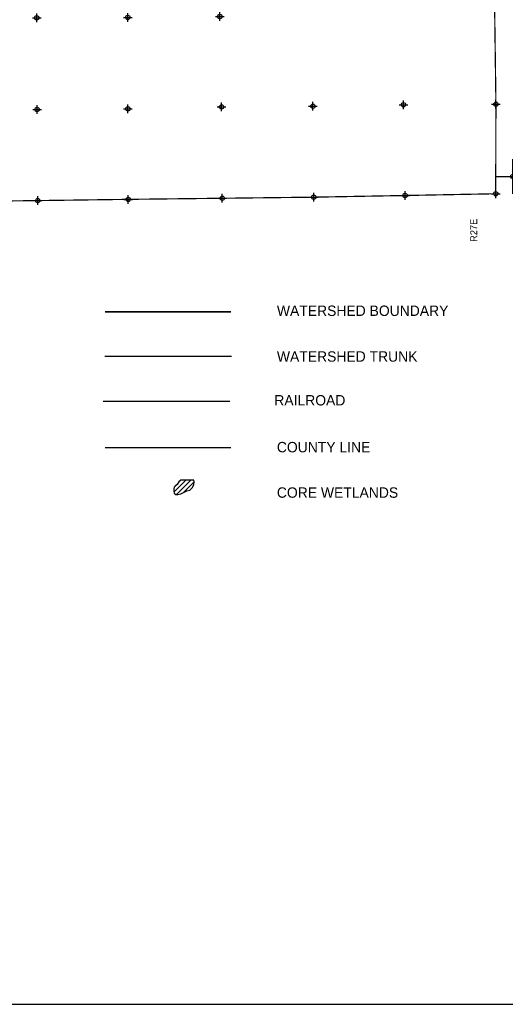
# Model space of a CAD drawing. Extents: x 192051 to 352051, y 710978 to 817615.
# Tile 47 of 85: x 288364 to 316446, y 712615 to 769581. Entities that reach past the tile are written whole.
import ezdxf
from ezdxf.enums import TextEntityAlignment as Align

# ---------------------------------------------------------------- set-up
doc = ezdxf.new("R2010")
doc.units = 0
doc.header["$LTSCALE"] = 800
doc.header["$PDMODE"] = 34
doc.header["$PDSIZE"] = 250
doc.linetypes.add('PHANTOM', pattern=[0])
doc.linetypes.add('STREAM', pattern=[0])
doc.layers.get('0').update_dxf_attribs({"linetype": 'CONTINUOUS'})
for name, color, linetype in [('BORDER', 1, 'CONTINUOUS'), ('COUNTY', 15, 'PHANTOM'), ('RR', 13, 'CONTINUOUS'), ('SEC', 2, 'CONTINUOUS'), ('TEXT', 7, 'CONTINUOUS'), ('TRUNKS', 5, 'STREAM'), ('WETDBA', 11, 'CONTINUOUS'), ('WETFILL', 12, 'CONTINUOUS'), ('WSHEDS', 3, 'CONTINUOUS')]:
    doc.layers.add(name, color=color, linetype=linetype)

# ---------------------------------------------------------------- blocks, each defined once
blk = doc.blocks.new('TICK')
at = {"color": 0}
for points in [[(500, 0), (500, 1000)], [(0, 500), (1000, 500)]]:
    blk.add_lwpolyline(points, dxfattribs=at)
blk.add_point((500, 500), dxfattribs=at)
blk = doc.blocks.new('*X')
at = {"color": 0}
for p, q in [((297288, 742265), (297965, 742942)), ((297428, 742111), (298263, 742946)), ((297551, 742823), (297614, 742885)), ((297842, 742229), (298448, 742836))]:
    blk.add_line(p, q, dxfattribs=at)

msp = doc.modelspace()

# ---------------------------------------------------------------- linework, layer by layer
at = {"layer": 'BORDER', "color": 0}
msp.add_lwpolyline([(192051, 712615), (352051, 712615), (352051, 817615), (192051, 817615)], close=True, dxfattribs=at)
at = {"layer": 'COUNTY', "color": 0}
for points, const_width in [([(315253, 806629), (315283, 803247), (315347, 797993), (315435, 792714), (315683, 785859), (315722, 780672), (315802, 775318), (315832, 770014), (315904, 764685), (315890, 759510), (310647, 759410), (305368, 759313), (300081, 759250), (294643, 759187), (289406, 759115), (287697, 759094), (286891, 759084), (285810, 759071), (285252, 759064), (284042, 759050)], 70), ([(300589, 744826), (293291, 744823)], 83.5)]:
    msp.add_lwpolyline(points, dxfattribs=dict(at, const_width=const_width))
at = {"layer": 'RR', "color": 0}
msp.add_lwpolyline([(293194, 747508), (300509, 747508)], dxfattribs=at)
at = {"layer": 'SEC', "color": 0}
for p in [(289346, 769689), (294616, 769710), (299937, 769765), (289367, 764385), (294621, 764424), (300042, 764537), (305321, 764575), (310558, 764664), (315904, 764685), (289406, 759115), (294643, 759187), (300081, 759250), (305368, 759313), (310647, 759410), (315890, 759510)]:
    msp.add_point(p, dxfattribs=at)
at = {"layer": 'TRUNKS', "color": 0}
msp.add_lwpolyline([(293279, 750106), (300608, 750106)], dxfattribs=at)
at = {"layer": 'WETDBA', "color": 0}
msp.add_lwpolyline([(298429, 742948), (297679, 742938), (297569, 742849), (297464, 742693), (297346, 742599), (297289, 742530), (297275, 742443), (297280, 742302), (297304, 742190), (297388, 742115), (297511, 742102), (297689, 742156), (297910, 742262), (298034, 742324), (298196, 742369), (298348, 742524), (298432, 742689), (298449, 742834)], close=True, dxfattribs=at)
at = {"layer": 'WSHEDS', "color": 0, "const_width": 100}
msp.add_lwpolyline([(293291, 752686), (300589, 752686)], dxfattribs=at)

# ---------------------------------------------------------------- block references
at = {"color": 0, "xscale": 2, "yscale": 2, "zscale": 2}
msp.add_blockref('TICK', (315890, 759510), dxfattribs=at)
at = {"layer": 'WETFILL', "color": 0}
msp.add_blockref('*X', (0, 0), dxfattribs=at)
msp.add_blockref('*X', (0, 0), dxfattribs=at)
msp.add_blockref('*X', (0, 0), dxfattribs=at)
msp.add_blockref('*X', (0, 0), dxfattribs=at)
msp.add_blockref('*X', (0, 0), dxfattribs=at)
msp.add_blockref('*X', (0, 0), dxfattribs=at)
msp.add_blockref('*X', (0, 0), dxfattribs=at)
msp.add_blockref('*X', (0, 0), dxfattribs=at)
msp.add_blockref('*X', (0, 0), dxfattribs=at)
msp.add_blockref('*X', (0, 0), dxfattribs=at)
msp.add_blockref('*X', (0, 0), dxfattribs=at)
msp.add_blockref('*X', (0, 0), dxfattribs=at)
msp.add_blockref('*X', (0, 0), dxfattribs=at)
msp.add_blockref('*X', (0, 0), dxfattribs=at)
msp.add_blockref('*X', (0, 0), dxfattribs=at)
msp.add_blockref('*X', (0, 0), dxfattribs=at)
msp.add_blockref('*X', (0, 0), dxfattribs=at)
msp.add_blockref('*X', (0, 0), dxfattribs=at)
msp.add_blockref('*X', (0, 0), dxfattribs=at)
msp.add_blockref('*X', (0, 0), dxfattribs=at)
msp.add_blockref('*X', (0, 0), dxfattribs=at)
msp.add_blockref('*X', (0, 0), dxfattribs=at)
msp.add_blockref('*X', (0, 0), dxfattribs=at)
msp.add_blockref('*X', (0, 0), dxfattribs=at)
msp.add_blockref('*X', (0, 0), dxfattribs=at)
msp.add_blockref('*X', (0, 0), dxfattribs=at)
msp.add_blockref('*X', (0, 0), dxfattribs=at)
msp.add_blockref('*X', (0, 0), dxfattribs=at)
msp.add_blockref('*X', (0, 0), dxfattribs=at)
msp.add_blockref('*X', (0, 0), dxfattribs=at)
msp.add_blockref('*X', (0, 0), dxfattribs=at)
msp.add_blockref('*X', (0, 0), dxfattribs=at)
msp.add_blockref('*X', (0, 0), dxfattribs=at)
msp.add_blockref('*X', (0, 0), dxfattribs=at)
msp.add_blockref('*X', (0, 0), dxfattribs=at)
msp.add_blockref('*X', (0, 0), dxfattribs=at)
msp.add_blockref('*X', (0, 0), dxfattribs=at)
msp.add_blockref('*X', (0, 0), dxfattribs=at)
msp.add_blockref('*X', (0, 0), dxfattribs=at)
msp.add_blockref('*X', (0, 0), dxfattribs=at)
msp.add_blockref('*X', (0, 0), dxfattribs=at)
msp.add_blockref('*X', (0, 0), dxfattribs=at)
msp.add_blockref('*X', (0, 0), dxfattribs=at)
msp.add_blockref('*X', (0, 0), dxfattribs=at)
msp.add_blockref('*X', (0, 0), dxfattribs=at)
msp.add_blockref('*X', (0, 0), dxfattribs=at)
msp.add_blockref('*X', (0, 0), dxfattribs=at)
msp.add_blockref('*X', (0, 0), dxfattribs=at)
msp.add_blockref('*X', (0, 0), dxfattribs=at)
msp.add_blockref('*X', (0, 0), dxfattribs=at)
msp.add_blockref('*X', (0, 0), dxfattribs=at)
msp.add_blockref('*X', (0, 0), dxfattribs=at)
msp.add_blockref('*X', (0, 0), dxfattribs=at)
msp.add_blockref('*X', (0, 0), dxfattribs=at)
msp.add_blockref('*X', (0, 0), dxfattribs=at)
msp.add_blockref('*X', (0, 0), dxfattribs=at)
msp.add_blockref('*X', (0, 0), dxfattribs=at)
msp.add_blockref('*X', (0, 0), dxfattribs=at)
msp.add_blockref('*X', (0, 0), dxfattribs=at)
msp.add_blockref('*X', (0, 0), dxfattribs=at)
msp.add_blockref('*X', (0, 0), dxfattribs=at)
msp.add_blockref('*X', (0, 0), dxfattribs=at)
msp.add_blockref('*X', (0, 0), dxfattribs=at)
msp.add_blockref('*X', (0, 0), dxfattribs=at)
msp.add_blockref('*X', (0, 0), dxfattribs=at)
msp.add_blockref('*X', (0, 0), dxfattribs=at)
msp.add_blockref('*X', (0, 0), dxfattribs=at)
msp.add_blockref('*X', (0, 0), dxfattribs=at)
msp.add_blockref('*X', (0, 0), dxfattribs=at)
msp.add_blockref('*X', (0, 0), dxfattribs=at)
msp.add_blockref('*X', (0, 0), dxfattribs=at)
msp.add_blockref('*X', (0, 0), dxfattribs=at)
msp.add_blockref('*X', (0, 0), dxfattribs=at)
msp.add_blockref('*X', (0, 0), dxfattribs=at)
msp.add_blockref('*X', (0, 0), dxfattribs=at)
msp.add_blockref('*X', (0, 0), dxfattribs=at)
msp.add_blockref('*X', (0, 0), dxfattribs=at)
msp.add_blockref('*X', (0, 0), dxfattribs=at)
msp.add_blockref('*X', (0, 0), dxfattribs=at)
msp.add_blockref('*X', (0, 0), dxfattribs=at)
msp.add_blockref('*X', (0, 0), dxfattribs=at)
msp.add_blockref('*X', (0, 0), dxfattribs=at)
msp.add_blockref('*X', (0, 0), dxfattribs=at)
msp.add_blockref('*X', (0, 0), dxfattribs=at)
msp.add_blockref('*X', (0, 0), dxfattribs=at)
msp.add_blockref('*X', (0, 0), dxfattribs=at)
msp.add_blockref('*X', (0, 0), dxfattribs=at)
msp.add_blockref('*X', (0, 0), dxfattribs=at)
msp.add_blockref('*X', (0, 0), dxfattribs=at)
msp.add_blockref('*X', (0, 0), dxfattribs=at)
msp.add_blockref('*X', (0, 0), dxfattribs=at)
msp.add_blockref('*X', (0, 0), dxfattribs=at)
msp.add_blockref('*X', (0, 0), dxfattribs=at)
msp.add_blockref('*X', (0, 0), dxfattribs=at)
msp.add_blockref('*X', (0, 0), dxfattribs=at)
msp.add_blockref('*X', (0, 0), dxfattribs=at)
msp.add_blockref('*X', (0, 0), dxfattribs=at)
msp.add_blockref('*X', (0, 0), dxfattribs=at)
msp.add_blockref('*X', (0, 0), dxfattribs=at)
msp.add_blockref('*X', (0, 0), dxfattribs=at)

# ---------------------------------------------------------------- texts
at = {"layer": 'TEXT', "color": 0}
msp.add_text('R27E', height=400, rotation=90, dxfattribs=at).set_placement((314819, 758065), align=Align.RIGHT)
for s, p in [('WATERSHED BOUNDARY', (303238, 752441)), ('WATERSHED TRUNK', (303238, 749795)), ('RAILROAD', (303087, 747261)), ('COUNTY LINE', (303237, 744550))]:
    msp.add_text(s, height=601.2, dxfattribs=at).set_placement(p)
at = {"layer": 'WETDBA', "color": 0}
msp.add_text('CORE WETLANDS', height=601.2, dxfattribs=at).set_placement((303237, 741923))

doc.saveas('drawing.dxf')
